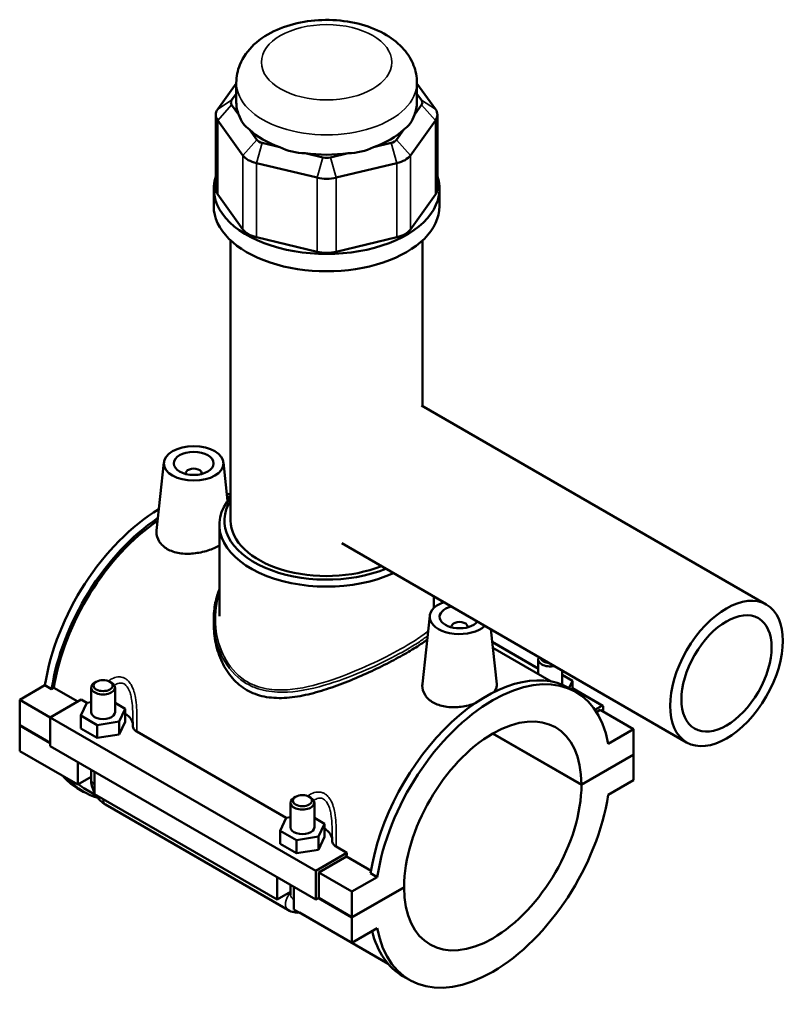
# Model space of a CAD drawing. Header units: millimetres. Extents: x -260 to 981, y -122 to 1134.
# Tile 6 of 7: x -87 to 106, y 887 to 1134. Entities that reach past the tile are written whole.
import ezdxf

# ---------------------------------------------------------------- set-up
doc = ezdxf.new("R2010")
doc.units = ezdxf.units.MM
doc.layers.add('Visible (ANSI)', color=7, linetype='Continuous', lineweight=50)
doc.layers.add('Visible Narrow (ANSI)', color=7, linetype='Continuous', lineweight=35)

msp = doc.modelspace()

# ---------------------------------------------------------------- linework, layer by layer
at = {"layer": 'Visible (ANSI)'}
for p, q in [((-32.51, 1117.84), (-37.18, 1111.33)), ((-32.51, 1113.02), (-32.51, 1118)), ((12.85, 1113.02), (12.85, 1118)), ((17.52, 1111.33), (12.85, 1117.84)), ((-33.69, 1113.58), (-32.51, 1115.22)), ((12.85, 1115.22), (14.03, 1113.58)), ((-31.86, 1109.93), (-33.69, 1112.47)), ((14.03, 1112.47), (12.21, 1109.93)), ((-37.66, 1109.94), (-37.66, 1091.35)), ((-37.18, 1108.54), (-30.87, 1099.75)), ((11.22, 1099.75), (17.52, 1108.54)), ((18, 1109.94), (18, 1091.35)), ((-27.38, 1103.68), (-29.2, 1106.22)), ((9.55, 1106.22), (7.73, 1103.68)), ((-21.62, 1101.84), (-26.02, 1102.89)), ((6.36, 1102.89), (1.96, 1101.84)), ((-10.79, 1099.25), (-15.19, 1100.3)), ((-4.46, 1100.3), (-8.86, 1099.25)), ((-27.46, 1097.79), (-12.24, 1094.15)), ((-7.42, 1094.15), (7.81, 1097.79)), ((-38.18, 1087.01), (-38.18, 1091.35)), ((18.52, 1087.01), (18.52, 1091.35)), ((-30.87, 1081.16), (-37.18, 1089.95)), ((17.52, 1089.95), (11.22, 1081.16)), ((-33.93, 1008.01), (-33.93, 1078.39)), ((-12.24, 1075.55), (-27.46, 1079.19)), ((7.81, 1079.19), (-7.42, 1075.55)), ((14.27, 1036.79), (14.27, 1078.39)), ((13.97, 1036.96), (100.58, 986.96)), ((-50.69, 1022.65), (-52.52, 1005.56)), ((-35.72, 1022.65), (-34.68, 1012.98)), ((-45.2, 1019.93), (-45.2, 1019.74)), ((-41.2, 1019.93), (-41.2, 1019.74)), ((-36.76, 984), (-36.76, 1006.98)), ((-6.03, 1002.32), (80.58, 952.32)), ((17.1, 986.06), (17.1, 988.97)), ((-38.18, 983.19), (-38.18, 982.06)), ((16.06, 984.11), (14.23, 967.02)), ((21.55, 981.2), (21.55, 981.4)), ((25.55, 981.2), (25.55, 981.4)), ((31.4, 980.71), (32.88, 966.91)), ((31.74, 977.55), (43.32, 970.87)), ((31.89, 976.1), (46.58, 967.62)), ((43.32, 973.11), (43.32, 969.5)), ((49.32, 970.37), (49.32, 966.92)), ((-67.67, 967.56), (-68.09, 967.31)), ((-64.27, 967.56), (-63.85, 967.31)), ((51.89, 967.79), (49.32, 969.27)), ((51.06, 965.98), (51.89, 967.79)), ((51.89, 965.5), (51.89, 967.79)), ((-86.9, 963), (-80.55, 966.67)), ((-78.88, 965.71), (-80.55, 966.67)), ((-78.29, 966.05), (-78.88, 965.71)), ((-72.33, 962.6), (-78.29, 966.05)), ((-68.97, 966.09), (-68.97, 959.9)), ((-62.97, 966.09), (-62.97, 959.9)), ((52.78, 964.99), (51.11, 965.95)), ((51.89, 965.91), (59.51, 961.52)), ((-86.9, 963), (-79.27, 958.6)), ((-86.9, 956.62), (-86.9, 963)), ((-71.47, 963.1), (-79.27, 958.6)), ((-71.55, 959.04), (-70.05, 962.26)), ((-71.47, 963.1), (-70.03, 962.26)), ((-70.05, 962.26), (-68.97, 962.43)), ((-62.97, 962.25), (-60.4, 960.76)), ((-60.4, 960.76), (-61.89, 957.54)), ((-60.4, 957.5), (-60.4, 960.76)), ((59.26, 961.49), (57.55, 960.51)), ((58.9, 960.47), (57.94, 959.92)), ((58.9, 960.47), (67.25, 955.66)), ((59.61, 960.06), (59.61, 961.29)), ((-79.27, 958.6), (-79.27, 951.39)), ((-79.27, 958.6), (-12.51, 920.06)), ((-71.55, 955.77), (-71.55, 959.04)), ((-67.47, 956.68), (-71.55, 959.04)), ((-61.89, 957.54), (-67.47, 956.68)), ((-61.89, 954.28), (-61.89, 957.54)), ((-61.89, 954.28), (-60.4, 957.5)), ((-86.9, 956.62), (-79.27, 952.21)), ((-86.9, 956.53), (-86.83, 956.57)), ((-86.9, 950.14), (-86.9, 956.53)), ((-79.27, 952.12), (-86.9, 956.53)), ((-71.55, 955.77), (-67.47, 953.42)), ((-67.47, 953.42), (-67.47, 956.68)), ((-57.51, 955.04), (-19.97, 933.36)), ((67.25, 955.66), (60.9, 951.99)), ((67.25, 949.27), (67.25, 955.66)), ((-67.47, 953.42), (-61.89, 954.28)), ((54.17, 941.63), (31.86, 954.51)), ((31.93, 954.55), (54.17, 941.71)), ((-86.9, 950.14), (-72.34, 941.73)), ((-79.27, 951.39), (-12.51, 912.85)), ((-72.34, 941.73), (-72.34, 947.39)), ((54.17, 941.71), (67.25, 949.27)), ((67.25, 949.18), (54.17, 941.63)), ((67.18, 949.23), (67.25, 949.18)), ((67.25, 942.8), (67.25, 949.18)), ((-68.97, 945.45), (-68.97, 942.96)), ((-68.09, 944.94), (-68.09, 939.28)), ((-68.97, 943.68), (-72.34, 941.73)), ((60.9, 939.13), (67.25, 942.8)), ((-70.76, 939.85), (-72.43, 940.81)), ((-70.35, 940.56), (-67.76, 939.06)), ((-68.09, 939.28), (-22.27, 912.83)), ((-17.61, 938.65), (-18.03, 938.41)), ((-14.21, 938.65), (-13.79, 938.41)), ((-65.35, 936.69), (-19.53, 910.23)), ((-18.91, 931), (-18.91, 937.18)), ((-12.91, 931), (-12.91, 937.18)), ((-21.49, 930.13), (-19.99, 933.35)), ((-19.99, 933.35), (-18.91, 933.52)), ((-12.91, 933.35), (-10.33, 931.86)), ((-21.49, 926.87), (-21.49, 930.13)), ((-17.4, 927.78), (-21.49, 930.13)), ((-10.33, 931.86), (-11.83, 928.64)), ((-10.33, 928.59), (-10.33, 931.86)), ((-11.83, 928.64), (-17.4, 927.78)), ((-17.4, 924.51), (-17.4, 927.78)), ((-11.83, 925.37), (-11.83, 928.64)), ((-11.83, 925.37), (-10.33, 928.59)), ((-21.49, 926.87), (-17.4, 924.51)), ((-17.4, 924.51), (-11.83, 925.37)), ((-7.45, 926.13), (-4.72, 924.56)), ((-12.51, 920.06), (-4.72, 924.56)), ((-4.87, 923.65), (-11.81, 919.65)), ((1.32, 920.08), (-4.87, 923.65)), ((-12.51, 912.85), (-12.51, 920.06)), ((-22.27, 912.83), (-22.27, 918.48)), ((-11.81, 919.65), (-3.46, 914.83)), ((-11.81, 919.65), (-11.81, 913.26)), ((2.89, 918.5), (-3.46, 914.83)), ((2.89, 918.5), (1.22, 919.46)), ((-18.91, 914.06), (-18.91, 916.54)), ((-18.03, 916.04), (-18.03, 910.38)), ((-3.46, 908.44), (9.62, 915.99)), ((9.62, 915.91), (-3.46, 908.36)), ((9.55, 915.95), (9.62, 915.91)), ((-18.91, 914.77), (-22.27, 912.83)), ((-11.81, 913.26), (-12.51, 912.85)), ((-3.46, 908.36), (-11.88, 913.22)), ((-11.81, 913.26), (-3.46, 908.44)), ((-3.46, 914.83), (-3.46, 908.44)), ((-18.03, 910.38), (-3.46, 901.97)), ((-16.66, 909.56), (5.63, 896.69)), ((-3.46, 908.36), (-3.46, 901.97)), ((-3.46, 901.97), (2.89, 905.64)), ((11.01, 892.64), (9.34, 893.6))]:
    msp.add_line(p, q, dxfattribs=at)
for centre, major_axis, ratio, start_param, end_param in [((-31.36, 1113.02), (-2.52, 0), 0.57735, 5.890486, 6.675884), ((-9.83, 1113.02), (-22.68, 0), 0.57735, 0, 0.238812), ((-9.83, 1113.02), (22.68, 0), 0.57735, 6.044373, 6.283185), ((11.7, 1113.02), (2.52, 0), 0.57735, 5.890486, 6.675884), ((-31.36, 1109.94), (-6.3, 0), 0.57735, 5.890486, 6.675884), ((11.7, 1109.94), (6.3, 0), 0.57735, 5.890486, 6.675884), ((-9.83, 1131.32), (19.65, 24.9), 0.45491, 2.857423, 3.165197), ((-9.83, 1131.32), (19.65, -24.9), 0.45491, 6.259581, 6.567355), ((-9.83, 1113.02), (22.68, 0), 0.57735, 3.688179, 4.165803), ((-9.83, 1113.02), (22.68, 0), 0.57735, 5.258975, 5.736599), ((-25.05, 1104.23), (-2.52, 0), 0.57735, 0.392699, 1.178097), ((5.4, 1104.23), (-2.52, 0), 0.57735, 1.963495, 2.748894), ((-9.83, 1131.32), (-9.75, -30.32), 0.675461, 6.180978, 6.488752), ((-9.83, 1131.32), (9.75, -30.32), 0.675461, 6.077618, 6.385392), ((-25.05, 1101.15), (-6.3, 0), 0.57735, 0.392699, 1.178097), ((-9.83, 1113.02), (22.68, 0), 0.57735, 4.473577, 4.951201), ((-9.83, 1100.59), (-2.52, 0), 0.57735, 1.178097, 1.963495), ((5.4, 1101.15), (6.3, 0), 0.57735, 5.105088, 5.890486), ((-9.83, 1091.35), (-28.35, 0), 0.57735, 6.091532, 9.616431), ((-9.83, 1097.51), (6.3, 0), 0.57735, 4.31969, 5.105088), ((-31.36, 1091.35), (-6.3, 0), 0.57735, 0, 0.392699), ((11.7, 1091.35), (6.3, 0), 0.57735, 5.890486, 6.283185), ((-9.83, 1087.01), (-28.35, 0), 0.57735, 0, 3.141593), ((-25.05, 1082.56), (-6.3, 0), 0.57735, 0.392699, 1.178097), ((5.4, 1082.56), (-6.3, 0), 0.57735, 1.963495, 2.748894), ((-9.83, 1078.91), (-6.3, 0), 0.57735, 1.178097, 1.963495), ((-43.2, 1019.93), (-2, 0), 0.57735, 2.963882, 6.460896), ((-9.83, 1006.98), (-26.93, 0), 0.57735, 5.820231, 8.526852), ((-51.55, 976.99), (20.88, 36.17), 0.57735, 0.146092, 0.185412), ((-49.88, 976.02), (20.88, 36.17), 0.57735, 0.214798, 0.24939), ((-9.83, 1008.01), (-25.67, 0), 0.57735, 5.931085, 8.471714), ((-49.88, 976.02), (20.48, 35.46), 0.57735, 0.225172, 0.234025), ((-51.55, 976.99), (-20.88, -36.17), 0.57735, 3.940825, 5.308115), ((-49.88, 976.02), (20.88, 36.17), 0.57735, 0.863672, 2.166522), ((-49.88, 976.02), (-20.48, -35.46), 0.57735, 4.009523, 5.304274), ((-9.83, 1008.01), (-24.1, 0), 0.57735, 0, 2.177455), ((23.55, 983.85), (-7.5, 0), 0.57735, 5.266979, 8.870187), ((23.55, 983.85), (-5, 0), 0.57735, 5.147523, 8.989644), ((23.55, 981.4), (-2, 0), 0.57735, 2.963882, 6.460896), ((46.32, 973.11), (-3, 0), 0.57735, 5.921803, 8.215364), ((46.32, 973.6), (-2.4, 0), 0.57735, 0.084525, 1.486271), ((30.22, 929.78), (20.88, 36.17), 0.57735, 0, 2.166522), ((31.89, 928.81), (20.88, 36.17), 0.57735, 5.687459, 8.449708), ((-65.97, 966.09), (3, 0), 0.57735, 2.356194, 7.068583), ((46.32, 966.92), (3, 0), 0.57735, 6.224632, 6.283185), ((-65.97, 959.9), (-3, 0), 0.57735, 0, 3.141593), ((-65.97, 956.64), (7.5, 0), 0.57735, 0.030035, 0.732403), ((31.89, 928.81), (15.75, 27.28), 0.57735, 5.499374, 8.637792), ((59.26, 961.09), (0.25, 0.433), 0.57735, 5.497787, 7.068583), ((-51.55, 976.99), (-20.88, -36.17), 0.57735, 6.081673, 6.283185), ((-49.88, 976.02), (-20.88, -36.17), 0.57735, 6.081673, 6.437019), ((-49.88, 976.02), (-20.48, -35.46), 0.57735, 6.189333, 6.283185), ((31.89, 928.81), (-15.75, -27.28), 0.57735, 5.499374, 8.637792), ((-15.91, 937.18), (3, 0), 0.57735, 2.356194, 7.068583), ((31.89, 928.81), (-20.88, -36.17), 0.57735, 5.687459, 8.449708), ((-15.91, 931), (-3, 0), 0.57735, 0, 3.141593), ((-15.91, 927.73), (7.5, 0), 0.57735, 0.030035, 0.732403), ((23.55, 933.63), (-20.47, -35.46), 0.57735, 5.279326, 5.304274), ((30.22, 929.78), (-20.88, -36.17), 0.57735, 5.745346, 6.283185)]:
    msp.add_ellipse(centre, major_axis=major_axis, ratio=ratio, start_param=start_param, end_param=end_param, dxfattribs=at)
for centre, major_axis in [((-43.2, 1022.38), (7.5, 0)), ((-43.2, 1022.38), (-5, 0)), ((90.58, 969.64), (10, 17.32)), ((90.58, 969.64), (8, 13.86)), ((-65.97, 966.58), (-2.4, 0)), ((-15.91, 937.67), (-2.4, 0))]:
    msp.add_ellipse(centre, major_axis=major_axis, ratio=0.57735, dxfattribs=at)
for points, knots in [([(12.85, 1118), (12.85, 1119.5), (12.56, 1120.99), (11.44, 1123.85), (10.59, 1125.19), (8.34, 1127.79), (6.85, 1128.97), (3.3, 1131.11), (1.16, 1131.98), (-3.4, 1133.24), (-5.82, 1133.61), (-10.69, 1133.83), (-13.12, 1133.68), (-17.85, 1132.88), (-20.15, 1132.23), (-24.41, 1130.36), (-26.39, 1129.14), (-29.56, 1126.17), (-30.83, 1124.47), (-32.19, 1121.08), (-32.51, 1119.54), (-32.51, 1118)], [5.497787, 5.497787, 5.497787, 5.497787, 5.718805, 5.718805, 5.961119, 5.961119, 6.26299, 6.26299, 6.623202, 6.623202, 6.990846, 6.990846, 7.353437, 7.353437, 7.718338, 7.718338, 8.086664, 8.086664, 8.411369, 8.411369, 8.63938, 8.63938, 8.63938, 8.63938]), ([(-36.76, 1001.73), (-37.57, 1001.28), (-38.57, 1000.85), (-40.81, 1000.14), (-42.05, 999.89), (-44.39, 999.65), (-45.65, 999.66), (-47.95, 1000.03), (-49.01, 1000.4), (-50.68, 1001.36), (-51.4, 1002.02), (-52.33, 1003.52), (-52.56, 1004.37), (-52.55, 1005.29), (-52.54, 1005.42), (-52.52, 1005.56)], [1.432005, 1.432005, 1.432005, 1.432005, 1.766585, 1.766585, 2.119544, 2.119544, 2.473397, 2.473397, 2.82725, 2.82725, 3.181103, 3.181103, 3.534956, 3.534956, 3.594423, 3.594423, 3.594423, 3.594423]), ([(-38.18, 983.19), (-38.18, 983.9), (-38.14, 984.6), (-38.01, 985.99), (-37.91, 986.67), (-37.65, 987.98), (-37.49, 988.62), (-37.14, 989.77), (-36.96, 990.29), (-36.76, 990.8)], [20.0280871, 20.0280871, 20.0280871, 20.0280871, 20.274386, 20.274386, 20.5146899, 20.5146899, 20.7463057, 20.7463057, 20.9407509, 20.9407509, 20.9407509, 20.9407509]), ([(15.42, 978.12), (14.93, 977.75), (14.38, 977.36), (12.73, 976.26), (11.53, 975.52), (8.91, 974.01), (7.44, 973.2), (4.28, 971.57), (2.58, 970.74), (-0.92, 969.12), (-2.72, 968.34), (-6.32, 966.9), (-8.11, 966.24), (-11.57, 965.12), (-13.37, 964.62), (-16.96, 963.84), (-18.76, 963.57), (-22.23, 963.4), (-23.91, 963.5), (-27.07, 964.14), (-28.55, 964.69), (-31.2, 966.22), (-32.41, 967.22), (-34.5, 969.61), (-35.39, 971), (-36.8, 973.99), (-37.33, 975.6), (-38.01, 978.84), (-38.18, 980.48), (-38.18, 982.06)], [3.599173, 3.599173, 3.599173, 3.599173, 3.913928, 3.913928, 4.468741, 4.468741, 5.023553, 5.023553, 5.578366, 5.578366, 6.133178, 6.133178, 6.687991, 6.687991, 7.250364, 7.250364, 7.812736, 7.812736, 8.375109, 8.375109, 8.937482, 8.937482, 9.499855, 9.499855, 10.062227, 10.062227, 10.6246, 10.6246, 11.186973, 11.186973, 11.186973, 11.186973]), ([(27.32, 962.04), (27.24, 962.02), (27.17, 961.99), (25.94, 961.61), (24.7, 961.35), (22.36, 961.11), (21.11, 961.12), (18.8, 961.49), (17.74, 961.86), (16.91, 962.34), (16.07, 962.82), (15.36, 963.48), (14.42, 964.98), (14.19, 965.83), (14.2, 966.75), (14.21, 966.88), (14.23, 967.02)], [4.570308, 4.570308, 4.570308, 4.570308, 4.593835, 4.593835, 4.946794, 4.946794, 5.300647, 5.300647, 5.6545, 5.6545, 5.6545, 6.008353, 6.008353, 6.362206, 6.362206, 6.421673, 6.421673, 6.421673, 6.421673]), ([(32.88, 966.91), (32.89, 966.82), (32.89, 966.73), (32.88, 966.09), (32.66, 965.51), (32.2, 964.95)], [3.4791364, 3.4791364, 3.4791364, 3.4791364, 3.5349557, 3.5349557, 3.8764476, 3.8764476, 3.8764476, 3.8764476]), ([(-58.47, 957.51), (-58.47, 957.43), (-58.47, 957.36), (-58.47, 957.22), (-58.47, 957.14), (-58.47, 957), (-58.47, 956.93), (-58.48, 956.78), (-58.48, 956.71), (-58.48, 956.57), (-58.48, 956.49), (-58.48, 956.42)], [2.9744417, 2.9744417, 2.9744417, 2.9744417, 2.9977365, 2.9977365, 3.0210314, 3.0210314, 3.0443262, 3.0443262, 3.0676211, 3.0676211, 3.090916, 3.090916, 3.090916, 3.090916]), ([(-58.48, 956.42), (-58.48, 956.3), (-58.46, 956.17), (-58.38, 955.9), (-58.3, 955.76), (-58.04, 955.41), (-57.81, 955.21), (-57.51, 955.04)], [-0.2659262, -0.2659262, -0.2659262, -0.2659262, -0.2005017, -0.2005017, -0.1244472, -0.1244472, 0, 0, 0, 0]), ([(-68.97, 942.96), (-68.97, 942.43), (-68.9, 941.92), (-68.67, 940.95), (-68.5, 940.48), (-68.23, 939.89), (-68.16, 939.76), (-68.09, 939.63)], [1.5707963, 1.5707963, 1.5707963, 1.5707963, 1.8849556, 1.8849556, 2.1991149, 2.1991149, 2.2930913, 2.2930913, 2.2930913, 2.2930913]), ([(-67.79, 939.11), (-67.72, 938.99), (-67.63, 938.86), (-67.26, 938.34), (-66.94, 937.96), (-66.21, 937.26), (-65.81, 936.95), (-65.35, 936.69)], [2.4192976, 2.4192976, 2.4192976, 2.4192976, 2.5132741, 2.5132741, 2.8274334, 2.8274334, 3.1415927, 3.1415927, 3.1415927, 3.1415927]), ([(-8.41, 928.6), (-8.41, 928.53), (-8.41, 928.46), (-8.41, 928.31), (-8.41, 928.24), (-8.41, 928.1), (-8.41, 928.02), (-8.41, 927.88), (-8.41, 927.81), (-8.41, 927.66), (-8.41, 927.59), (-8.42, 927.52)], [2.9744417, 2.9744417, 2.9744417, 2.9744417, 2.9977365, 2.9977365, 3.0210314, 3.0210314, 3.0443262, 3.0443262, 3.0676211, 3.0676211, 3.090916, 3.090916, 3.090916, 3.090916]), ([(-8.42, 927.52), (-8.42, 927.39), (-8.4, 927.27), (-8.31, 927), (-8.24, 926.86), (-7.98, 926.5), (-7.74, 926.3), (-7.45, 926.13)], [-0.2659262, -0.2659262, -0.2659262, -0.2659262, -0.2005017, -0.2005017, -0.1244472, -0.1244472, 0, 0, 0, 0]), ([(-19.53, 910.23), (-19.07, 909.97), (-18.56, 909.75), (-17.55, 909.55), (-17.1, 909.51), (-16.62, 909.57)], [3.1415927, 3.1415927, 3.1415927, 3.1415927, 3.4557519, 3.4557519, 3.6781723, 3.6781723, 3.6781723, 3.6781723])]:
    msp.add_open_spline(points, degree=3, knots=knots, dxfattribs=at)
at = {"layer": 'Visible Narrow (ANSI)'}
for p, q in [((-37.18, 1111.33), (-33.69, 1113.58)), ((14.03, 1113.58), (17.52, 1111.33)), ((-33.69, 1112.47), (-37.18, 1108.54)), ((14.03, 1112.47), (17.52, 1108.54)), ((-37.18, 1089.95), (-37.18, 1108.54)), ((17.52, 1108.54), (17.52, 1089.95)), ((-27.38, 1103.68), (-30.87, 1099.75)), ((7.73, 1103.68), (11.22, 1099.75)), ((-26.02, 1102.89), (-27.46, 1097.79)), ((6.36, 1102.89), (7.81, 1097.79)), ((-30.87, 1099.75), (-30.87, 1081.16)), ((-10.79, 1099.25), (-12.24, 1094.15)), ((-8.86, 1099.25), (-7.42, 1094.15)), ((11.22, 1081.16), (11.22, 1099.75)), ((-27.46, 1079.19), (-27.46, 1097.79)), ((7.81, 1097.79), (7.81, 1079.19)), ((-12.24, 1094.15), (-12.24, 1075.55)), ((-7.42, 1075.55), (-7.42, 1094.15)), ((31.76, 977.37), (43.32, 970.7)), ((51.89, 965.74), (59.26, 961.49))]:
    msp.add_line(p, q, dxfattribs=at)
msp.add_ellipse((-9.83, 1123.14), major_axis=(16.38, 0), ratio=0.57735, dxfattribs=at)
for centre, major_axis, start_param, end_param in [((-9.83, 1118), (-22.68, 0), 0, 3.141593), ((-65.97, 942.96), (-3, 0), 0, 0.785398), ((-63.85, 939.28), (-1.5, -2.6), 5.497787, 6.283185), ((-18.03, 912.83), (-1.5, -2.6), 4.354069, 6.283185), ((-15.91, 914.06), (-3, 0), 0, 0.785398)]:
    msp.add_ellipse(centre, major_axis=major_axis, ratio=0.57735, start_param=start_param, end_param=end_param, dxfattribs=at)
for points, knots in [([(15.65, 980.27), (14.84, 979.6), (13.84, 978.88), (10.83, 976.93), (8.58, 975.64), (3.5, 972.99), (0.68, 971.65), (-5.38, 969.08), (-8.64, 967.88), (-15.39, 966), (-18.9, 965.39), (-24.09, 965.58), (-25.9, 965.89), (-28.55, 966.87), (-29.48, 967.33), (-32.58, 969.35), (-34.35, 971.47), (-36.41, 975.55), (-37, 977.34), (-37.87, 981.81), (-37.89, 984.54), (-37.26, 988.03), (-37.04, 988.9), (-36.76, 989.75)], [12.322147, 12.322147, 12.322147, 12.322147, 12.914163, 12.914163, 13.820531, 13.820531, 14.741599, 14.741599, 15.751092, 15.751092, 16.869815, 16.869815, 17.508967, 17.508967, 17.882145, 17.882145, 18.852195, 18.852195, 19.512343, 19.512343, 20.460183, 20.460183, 20.782451, 20.782451, 20.782451, 20.782451]), ([(-38.18, 983.19), (-38.18, 981.73), (-38.03, 980.26), (-37.36, 976.97), (-36.75, 975.17), (-34.62, 971.06), (-32.79, 968.91), (-29.62, 966.86), (-28.67, 966.38), (-25.97, 965.37), (-24.12, 965.03), (-18.84, 964.78), (-15.27, 965.35), (-8.41, 967.17), (-5.11, 968.34), (1.03, 970.88), (3.89, 972.21), (9.02, 974.86), (11.29, 976.16), (14.03, 977.96), (14.83, 978.53), (15.52, 979.07)], [-20.028087, -20.028087, -20.028087, -20.028087, -19.512343, -19.512343, -18.852195, -18.852195, -17.882145, -17.882145, -17.508967, -17.508967, -16.869815, -16.869815, -15.751092, -15.751092, -14.741599, -14.741599, -13.820531, -13.820531, -12.914163, -12.914163, -12.46119, -12.46119, -12.46119, -12.46119]), ([(-57.51, 955.04), (-57.51, 955.25), (-57.5, 955.47), (-57.47, 956.76), (-57.45, 957.86), (-57.48, 959.64), (-57.5, 960.32), (-57.6, 961.88), (-57.69, 962.75), (-57.94, 964.11), (-58.06, 964.62), (-58.4, 965.73), (-58.64, 966.32), (-59.19, 967.23), (-59.47, 967.59), (-59.98, 968.06), (-60.19, 968.21), (-60.41, 968.34), (-60.63, 968.47), (-60.86, 968.57), (-61.47, 968.74), (-61.87, 968.78), (-62.77, 968.7), (-63.27, 968.54), (-64.06, 968.15), (-64.37, 967.96), (-64.67, 967.74)], [-3.159216, -3.159216, -3.159216, -3.159216, -3.095937, -3.095937, -2.782053, -2.782053, -2.58968, -2.58968, -2.343547, -2.343547, -2.19274, -2.19274, -2.000379, -2.000379, -1.851014, -1.851014, -1.757661, -1.757661, -1.757661, -1.664308, -1.664308, -1.514944, -1.514944, -1.322583, -1.322583, -1.194298, -1.194298, -1.194298, -1.194298]), ([(-63.11, 966.6), (-63.07, 966.63), (-63.03, 966.66), (-62.66, 966.92), (-62.31, 967.09), (-61.69, 967.23), (-61.42, 967.24), (-60.99, 967.13), (-60.82, 967.07), (-60.67, 966.98), (-60.51, 966.89), (-60.37, 966.78), (-60, 966.42), (-59.81, 966.14), (-59.41, 965.42), (-59.23, 964.94), (-58.98, 964.04), (-58.89, 963.62), (-58.7, 962.48), (-58.62, 961.75), (-58.53, 960.43), (-58.51, 959.84), (-58.48, 958.67), (-58.47, 958.09), (-58.47, 957.51)], [1.299673, 1.299673, 1.299673, 1.299673, 1.322583, 1.322583, 1.514944, 1.514944, 1.664308, 1.664308, 1.757661, 1.757661, 1.757661, 1.851014, 1.851014, 2.000379, 2.000379, 2.19274, 2.19274, 2.343547, 2.343547, 2.58968, 2.58968, 2.782053, 2.782053, 2.974442, 2.974442, 2.974442, 2.974442]), ([(-7.45, 926.13), (-7.44, 926.35), (-7.44, 926.56), (-7.41, 927.86), (-7.39, 928.95), (-7.41, 930.74), (-7.44, 931.42), (-7.54, 932.97), (-7.63, 933.85), (-7.88, 935.21), (-8, 935.72), (-8.34, 936.83), (-8.58, 937.41), (-9.13, 938.33), (-9.4, 938.68), (-9.91, 939.15), (-10.12, 939.31), (-10.34, 939.44), (-10.56, 939.56), (-10.79, 939.66), (-11.41, 939.84), (-11.8, 939.87), (-12.7, 939.79), (-13.21, 939.64), (-14, 939.24), (-14.31, 939.05), (-14.6, 938.84)], [-3.159216, -3.159216, -3.159216, -3.159216, -3.095937, -3.095937, -2.782052, -2.782052, -2.58968, -2.58968, -2.343547, -2.343547, -2.19274, -2.19274, -2.000379, -2.000379, -1.851014, -1.851014, -1.757661, -1.757661, -1.757661, -1.664309, -1.664309, -1.514944, -1.514944, -1.322583, -1.322583, -1.194298, -1.194298, -1.194298, -1.194298]), ([(-13.04, 937.7), (-13, 937.73), (-12.97, 937.75), (-12.6, 938.02), (-12.25, 938.19), (-11.63, 938.33), (-11.35, 938.33), (-10.92, 938.23), (-10.76, 938.16), (-10.61, 938.08), (-10.45, 937.99), (-10.3, 937.87), (-9.94, 937.52), (-9.74, 937.24), (-9.35, 936.51), (-9.17, 936.04), (-8.92, 935.13), (-8.83, 934.71), (-8.63, 933.58), (-8.56, 932.84), (-8.47, 931.52), (-8.44, 930.94), (-8.41, 929.77), (-8.41, 929.18), (-8.41, 928.6)], [1.299673, 1.299673, 1.299673, 1.299673, 1.322583, 1.322583, 1.514944, 1.514944, 1.664309, 1.664309, 1.757661, 1.757661, 1.757661, 1.851014, 1.851014, 2.000379, 2.000379, 2.19274, 2.19274, 2.343547, 2.343547, 2.58968, 2.58968, 2.782052, 2.782052, 2.974442, 2.974442, 2.974442, 2.974442])]:
    msp.add_open_spline(points, degree=3, knots=knots, dxfattribs=at)

doc.saveas('drawing.dxf')
